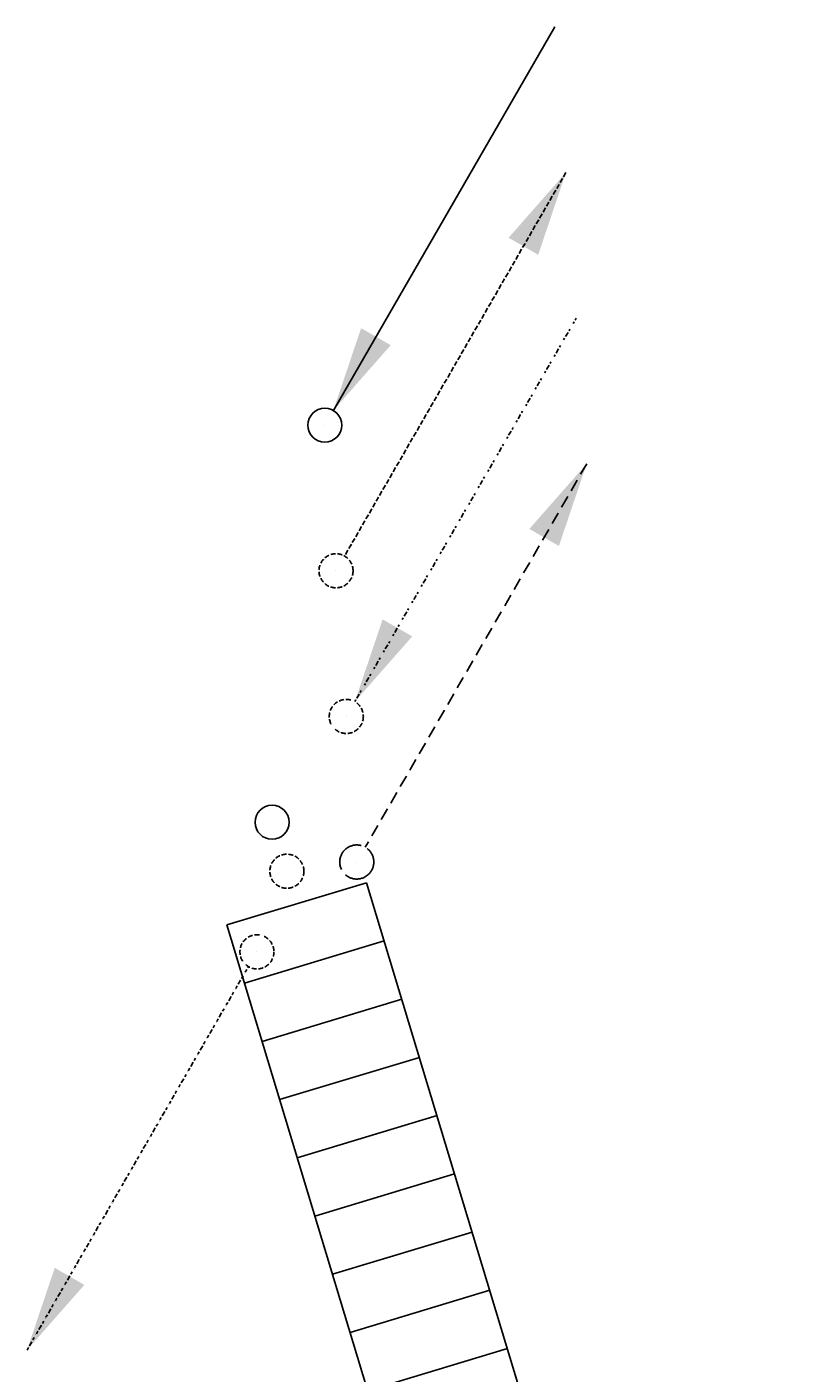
# Model space of a CAD drawing. Header units: millimetres. Extents: x -17664 to 63694, y -175 to 70975.
# Tile 20 of 22: x 46004 to 46787, y 14112 to 15495. Entities that reach past the tile are written whole.
import ezdxf
from ezdxf.enums import TextEntityAlignment as Align

# ---------------------------------------------------------------- set-up
doc = ezdxf.new("R2010")
doc.units = ezdxf.units.MM
for name, pattern in [('2322102', [45, 5, -2, 5, -2, 5, -2, 5, -2, 5, -2, 5, -5]), ('2322102_a', [19.5, 3, -2, 5, -2, 3, -4.5]), ('2322105', [47, 40, -7]), ('2322105_a', [19.5, 12.5, -7]), ('2322106', [47, 5, -2, 5, -2, 5, -2, 5, -2, 5, -2, 5, -7]), ('2322106_a', [19.5, 2, -2, 5, -2, 2, -6.5]), ('2322107', [2000, 1000, 1000]), ('2322107_a', [2000, 1000, 1000]), ('2322108', [7, 5, -2]), ('2322108_a', [7, 5, -2])]:
    doc.linetypes.add(name, pattern=pattern)
for name, color, linetype in [('WL5501--', 4, '2322105'), ('WL5502--', 4, '2322106'), ('WL561---', 4, 'Continuous'), ('WL561---_AANVOER', 1, '2322107'), ('WL561---_RETOUR', 5, '2322108'), ('WL5627--', 4, '2322102'), ('WL570---_TOEVOER_D', 3, 'Continuous'), ('WM524---', 1, 'Continuous'), ('WM531---', 1, 'Continuous')]:
    doc.layers.add(name, color=color, linetype=linetype)
doc.styles.add('STABICAD-018', font='ISOCP.SHX', dxfattribs={"height": 90})
doc.styles.add('STABICAD-025', font='ISOCP.SHX', dxfattribs={"height": 125})

# ---------------------------------------------------------------- blocks, each defined once
blk = doc.blocks.new('*U240')
at = {"color": 0, "linetype": 'Continuous'}
for p, q in [((-750, 250, 200), (750, 250, 200)), ((-750, 100, 200), (-750, 250, 200)), ((-687.5, 100, -120), (-687.5, 250, -120)), ((-625, 100, -120), (-625, 250, -120)), ((-562.5, 100, -120), (-562.5, 250, -120)), ((-500, 100, -120), (-500, 250, -120)), ((-437.5, 100, -120), (-437.5, 250, -120)), ((-375, 100, -120), (-375, 250, -120)), ((-312.5, 100, -120), (-312.5, 250, -120)), ((-250, 100, -120), (-250, 250, -120)), ((-750, 100, 200), (750, 100, 200))]:
    blk.add_line(p, q, dxfattribs=at)
at = {"layer": 'WL561---_AANVOER', "linetype": '2322107'}
blk.add_circle((-837.5, 175, 200), 17.5, dxfattribs=at)
at = {"layer": 'WL561---_RETOUR', "linetype": '2322108'}
blk.add_circle((-785, 175), 17.5, dxfattribs=at)
at = {"layer": 'WL570---_TOEVOER_D', "color": 2, "style": 'STABICAD-018'}
blk.add_attdef('CODE', (43807, 20234.3, 120), '', height=1.2, dxfattribs=at)
at = {"layer": 'WL570---_TOEVOER_D', "color": 1, "style": 'STABICAD-018'}
blk.add_attdef('PRODUCTCODE', (43807, 20134.3, 120), '', height=1.8, rotation=90.0002, dxfattribs=at)
at = {"layer": 'WL570---_TOEVOER_D', "color": 2, "style": 'STABICAD-018'}
for tag in ['RADIATOR_CODE', 'KNOB_POSITION', 'CUSTOM_FIELD1', 'CUSTOM_FIELD2', 'POSITIONCODE', 'SECTIONCODE', 'FREETEXT', 'LABEL']:
    blk.add_attdef(tag, (43807, 20134.3, 120), '', height=1.2, rotation=90.0002, dxfattribs=at)
blk = doc.blocks.new('*U242')
at = {"linetype": '2322102'}
blk.add_hatch(color=2, dxfattribs=at).paths.add_polyline_path([(-236.2, -409.2), (-207.7, -324.7), (-177.3, -342.2)], flags=0)
at = {"color": 0, "linetype": '2322102'}
blk.add_line((0, 0), (0, 0, 1), dxfattribs=at)
at = {"color": 2, "linetype": '2322102_a'}
blk.add_line((-236.2, -409.2, 1), (-8.8, -15.2, 1), dxfattribs=at)
at = {"color": 2, "linetype": '2322102'}
blk.add_circle((0, 0, 1), 17.5, dxfattribs=at)
at = {"layer": 'WM531---', "color": 2}
for tag, p, style in [('SECTIONCODE', (44301.5, 21107.9, 149), 'STABICAD-025'), ('POSITIONCODE', (44301.5, 21107.9, 149), 'STABICAD-025'), ('CODE', (44301.5, 21057.9, -1), 'STABICAD-018'), ('FLOORCODE', (44351.5, 20957.9, -1), 'STABICAD-018')]:
    blk.add_attdef(tag, p, '', height=1.2, dxfattribs=dict(at, style=style))
blk = doc.blocks.new('*U243')
at = {"linetype": '2322105'}
blk.add_hatch(color=2, dxfattribs=at).paths.add_polyline_path([(236.2, 409.2), (207.7, 324.7), (177.3, 342.2)], flags=0)
at = {"color": 2, "linetype": '2322105_a'}
blk.add_line((236.2, 409.2, 3000), (8.8, 15.2, 3000), dxfattribs=at)
at = {"color": 0, "linetype": '2322105'}
blk.add_line((0, 0), (0, 0, 3000), dxfattribs=at)
blk.add_circle((0, 0, 3000), 17.5, dxfattribs=at)
at = {"color": 2, "linetype": '2322105'}
blk.add_circle((0, 0, 3000), 17.5, dxfattribs=at)
at = {"layer": 'WM524---', "color": 2, "style": 'STABICAD-018'}
for tag, p in [('SECTIONCODE', (44301.4, 21321.4, 1499.5)), ('POSITIONCODE', (44301.4, 21321.4, 1499.5)), ('CODE', (44301.4, 21271.4)), ('FLOORCODE', (44351.4, 21171.4))]:
    blk.add_attdef(tag, p, '', height=1.2, dxfattribs=at)
blk = doc.blocks.new('*U244')
at = {"linetype": '2322106'}
blk.add_hatch(color=2, dxfattribs=at).paths.add_polyline_path([(8.8, 15.2), (37.3, 99.7), (67.7, 82.2)], flags=0)
at = {"color": 2, "linetype": '2322106_a'}
blk.add_line((8.8, 15.2, 3000), (236.2, 409.2, 3000), dxfattribs=at)
at = {"color": 0, "linetype": '2322106'}
blk.add_line((0, 0), (0, 0, 3000), dxfattribs=at)
blk.add_circle((0, 0, 3000), 17.5, dxfattribs=at)
at = {"color": 2, "linetype": '2322106'}
blk.add_circle((0, 0, 3000), 17.5, dxfattribs=at)
at = {"layer": 'WM524---', "color": 2, "style": 'STABICAD-018'}
for tag, p in [('SECTIONCODE', (44290.7, 21471, 1499.5)), ('POSITIONCODE', (44290.7, 21471, 1499.5)), ('CODE', (44290.7, 21421)), ('FLOORCODE', (44340.7, 21321))]:
    blk.add_attdef(tag, p, '', height=1.2, dxfattribs=at)
blk = doc.blocks.new('*U245')
at = {"linetype": '2322108'}
blk.add_hatch(color=2, dxfattribs=at).paths.add_polyline_path([(236.2, 409.2), (207.7, 324.7), (177.3, 342.2)], flags=0)
at = {"color": 2, "linetype": '2322108_a'}
blk.add_line((236.2, 409.2, 3000), (8.8, 15.2, 3000), dxfattribs=at)
at = {"color": 0, "linetype": '2322108'}
blk.add_line((0, 0), (0, 0, 3000), dxfattribs=at)
blk.add_circle((0, 0, 3000), 17.5, dxfattribs=at)
at = {"color": 2, "linetype": '2322108'}
blk.add_circle((0, 0, 3000), 17.5, dxfattribs=at)
at = {"layer": 'WM524---', "color": 2, "style": 'STABICAD-018'}
for tag, p in [('SECTIONCODE', (44280.1, 21620.7, 1499.5)), ('POSITIONCODE', (44280.1, 21620.7, 1499.5)), ('CODE', (44280.1, 21570.7)), ('FLOORCODE', (44330.1, 21470.7))]:
    blk.add_attdef(tag, p, '', height=1.2, dxfattribs=at)
blk = doc.blocks.new('*U246')
at = {"linetype": '2322107'}
blk.add_hatch(color=2, dxfattribs=at).paths.add_polyline_path([(8.8, 15.2), (37.3, 99.7), (67.7, 82.2)], flags=0)
at = {"color": 2, "linetype": '2322107_a'}
blk.add_line((8.8, 15.2, 3000), (236.2, 409.2, 3000), dxfattribs=at)
at = {"color": 0, "linetype": '2322107'}
blk.add_line((0, 0), (0, 0, 3000), dxfattribs=at)
blk.add_circle((0, 0, 3000), 17.5, dxfattribs=at)
at = {"color": 2, "linetype": '2322107'}
blk.add_circle((0, 0, 3000), 17.5, dxfattribs=at)
at = {"layer": 'WM524---', "color": 2, "style": 'STABICAD-018'}
for tag, p in [('SECTIONCODE', (44268.7, 21770.3, 1499.5)), ('POSITIONCODE', (44268.7, 21770.3, 1499.5)), ('CODE', (44268.7, 21720.3)), ('FLOORCODE', (44318.7, 21620.3))]:
    blk.add_attdef(tag, p, '', height=1.2, dxfattribs=at)

msp = doc.modelspace()

# ---------------------------------------------------------------- block references
at = {"layer": 'WL5501--', "linetype": '2322105'}
msp.add_blockref('*U243', (46342.5, 14636.8), dxfattribs=at)
at = {"layer": 'WL5502--', "linetype": '2322106'}
msp.add_blockref('*U244', (46331.8, 14786.4), dxfattribs=at)
at = {"layer": 'WL561---', "linetype": 'Continuous', "rotation": 286.8163820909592}
msp.add_blockref('*U240', (46330.3, 13825.3, 120), dxfattribs=at)
at = {"layer": 'WL561---_AANVOER', "linetype": '2322107'}
msp.add_blockref('*U246', (46309.7, 15085.6), dxfattribs=at)
at = {"layer": 'WL561---_RETOUR', "linetype": '2322108'}
msp.add_blockref('*U245', (46321.2, 14936), dxfattribs=at)
at = {"layer": 'WL5627--', "linetype": '2322102'}
msp.add_blockref('*U242', (46240, 14544.5, -1), dxfattribs=at)

# ---------------------------------------------------------------- texts
at = {"layer": 'WL5627--', "color": 2, "style": 'STABICAD-018'}
for p in [(46227.7, 14523.3), (46218, 14506.4), (46208.2, 14489.5), (46198.5, 14472.6), (46188.7, 14455.7), (46179, 14438.8), (46169.2, 14421.9), (46159.5, 14405.1), (46149.7, 14388.2), (46140, 14371.3), (46130.2, 14354.4), (46120.5, 14337.5), (46110.7, 14320.6), (46101, 14303.7), (46091.2, 14286.8), (46081.5, 14270), (46071.7, 14253.1), (46062, 14236.2), (46052.2, 14219.3), (46042.5, 14202.4), (46032.7, 14185.5), (46023, 14168.6), (46013.2, 14151.7)]:
    msp.add_text('c', height=1.8, dxfattribs=at).set_placement(p, align=Align.MIDDLE_CENTER)

doc.saveas('drawing.dxf')
